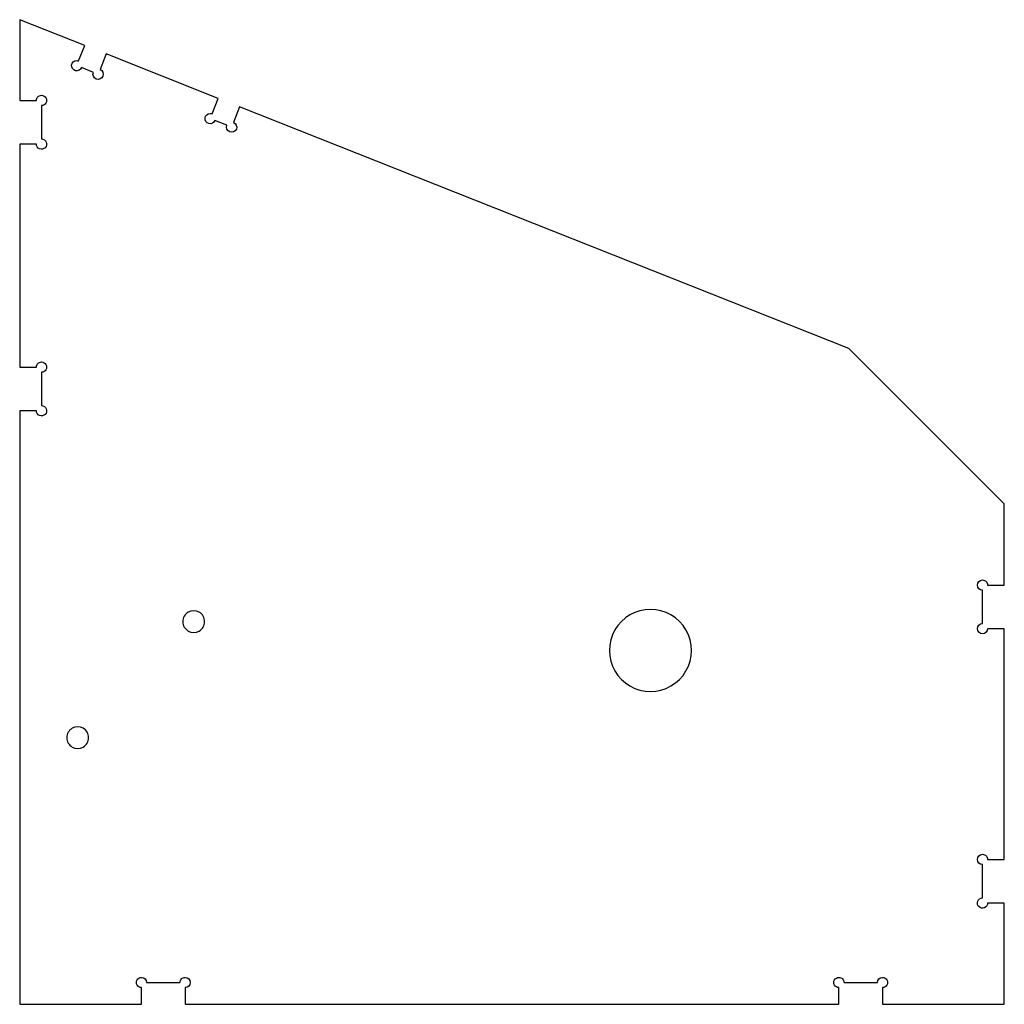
# Model space of a CAD drawing. Extents: x -1728 to 0, y 1728 to 3456.
import ezdxf

# ---------------------------------------------------------------- set-up
doc = ezdxf.new("R2010")
doc.units = 0
doc.layers.get('0').update_dxf_attribs({"linetype": 'CONTINUOUS'})

msp = doc.modelspace()

# ---------------------------------------------------------------- linework, layer by layer
at = {"color": 7}
for points in [[(-1624.677165, 3383.563465), (-1613.89424, 3410.753547), (-1728, 3456), (-1728, 3314.25)], [(-1390.422047, 3290.674961), (-1379.638932, 3317.864093), (-1576.246065, 3395.824885)], [(-1598.711811, 3363.584882), (-1619.627218, 3371.879589)], [(-272.703388, 2878.930011), (-1341.990757, 3302.93543), (-1352.772517, 3275.745214)], [(-1698.749291, 3237.749291), (-1728, 3237.75), (-1728, 2846.25)], [(-29.249858, 2463.749291), (0, 2463.75), (0, 2606.226622), (-272.703388, 2878.930011)], [(-1698.749291, 2769.749291), (-1728, 2769.75), (-1728, 1728), (-1514.25, 1728)], [(-29.249858, 1982.249858), (0, 1982.25), (0, 2387.25)], [(-213.750142, 1757.249858), (-213.75, 1728), (0, 1728), (0, 1905.75)], [(-1437.749291, 1757.249858), (-1437.75, 1728), (-290.25, 1728)]]:
    msp.add_lwpolyline(points, dxfattribs=at)
for points in [[(-1403.4438, 2399.616)], [(-549, 2349)], [(-1607.0598, 2196)]]:
    msp.add_lwpolyline(points, close=True, dxfattribs=at)
for points in [[(-1576.246065, 3395.824885), (-1576.246065, 3395.824885), (-1587.027824, 3368.634668), (-1587.027824, 3368.634668)], [(-1630.234875, 3366.482134), (-1634.625509, 3367.611457), (-1637.490756, 3371.830256), (-1636.92178, 3376.327955)], [(-1636.92178, 3376.327955), (-1636.352805, 3380.825655), (-1632.527246, 3384.198043), (-1627.993701, 3384.198425)], [(-1619.627218, 3371.879589), (-1621.299007, 3367.665546), (-1625.844242, 3365.352811), (-1630.234875, 3366.482134)], [(-1627.993701, 3384.198425), (-1626.858029, 3384.197917), (-1625.732714, 3383.982472), (-1624.677165, 3383.563465)], [(-1593.661973, 3351.901824), (-1598.282574, 3353.7336), (-1600.543436, 3358.964222), (-1598.711811, 3363.584882)], [(-1581.97875, 3356.95128), (-1583.810677, 3352.33074), (-1589.041373, 3350.070048), (-1593.661973, 3351.901824)], [(-1587.027824, 3368.634668), (-1582.407344, 3366.80259), (-1580.146823, 3361.571821), (-1581.97875, 3356.95128)], [(-1698.750142, 3314.25), (-1698.75033, 3316.637219), (-1697.802084, 3318.926715), (-1696.114053, 3320.61472)], [(-1696.114053, 3320.61472), (-1694.426021, 3322.302725), (-1692.13651, 3323.250934), (-1689.749291, 3323.250709)], [(-1689.749291, 3323.250709), (-1686.533901, 3323.250709), (-1683.562758, 3321.535318), (-1681.955063, 3318.750709)], [(-1681.955063, 3318.750709), (-1680.347368, 3315.966099), (-1680.347368, 3312.535318), (-1681.955063, 3309.750709)], [(-1728, 3314.25), (-1728, 3314.25), (-1698.750142, 3314.25), (-1698.750142, 3314.25)], [(-1689.749291, 3305.250709), (-1689.749291, 3305.250709), (-1689.750142, 3246.75), (-1689.750142, 3246.75)], [(-1681.955063, 3309.750709), (-1683.562758, 3306.966099), (-1686.533901, 3305.250709), (-1689.749291, 3305.250709)], [(-1395.979186, 3273.590505), (-1400.370283, 3274.719341), (-1403.236122, 3278.938271), (-1402.667258, 3283.436315)], [(-1402.667258, 3283.436315), (-1402.098394, 3287.934359), (-1398.272456, 3291.306985), (-1393.738583, 3291.307087)], [(-1393.738583, 3291.307087), (-1392.603093, 3291.307481), (-1391.477784, 3291.092999), (-1390.422047, 3290.674961)], [(-1385.371911, 3278.990135), (-1387.042871, 3274.77541), (-1391.588088, 3272.461669), (-1395.979186, 3273.590505)], [(-1364.456693, 3270.696378), (-1364.456693, 3270.696378), (-1385.371911, 3278.990135), (-1385.371911, 3278.990135)], [(-1359.407822, 3259.012828), (-1364.028311, 3260.844987), (-1366.28875, 3266.075849), (-1364.456693, 3270.696378)], [(-1352.772517, 3275.745214), (-1348.152108, 3273.912851), (-1345.891901, 3268.68189), (-1347.724161, 3264.061442)], [(-1347.724161, 3264.061442), (-1349.556422, 3259.440993), (-1354.787333, 3257.18067), (-1359.407822, 3259.012828)], [(-1693.192755, 3229.4348), (-1696.555951, 3230.827555), (-1698.749005, 3234.109118), (-1698.749291, 3237.749291)], [(-1683.384779, 3231.38659), (-1685.958547, 3228.812376), (-1689.829558, 3228.042044), (-1693.192755, 3229.4348)], [(-1689.750142, 3246.75), (-1686.109969, 3246.750344), (-1682.828026, 3244.557859), (-1681.434688, 3241.194904)], [(-1681.434688, 3241.194904), (-1680.041349, 3237.831949), (-1680.811011, 3233.960804), (-1683.384779, 3231.38659)], [(-1698.750142, 2846.25), (-1698.75033, 2848.637219), (-1697.802084, 2850.926715), (-1696.114053, 2852.61472)], [(-1696.114053, 2852.61472), (-1694.426021, 2854.302725), (-1692.13651, 2855.250934), (-1689.749291, 2855.250709)], [(-1689.749291, 2855.250709), (-1686.533901, 2855.250709), (-1683.562758, 2853.535318), (-1681.955063, 2850.750709)], [(-1728, 2846.25), (-1728, 2846.25), (-1698.750142, 2846.25), (-1698.750142, 2846.25)], [(-1689.749291, 2837.250709), (-1689.749291, 2837.250709), (-1689.750142, 2778.75), (-1689.750142, 2778.75)], [(-1681.955063, 2841.750709), (-1683.562758, 2838.966099), (-1686.533901, 2837.250709), (-1689.749291, 2837.250709)], [(-1681.955063, 2850.750709), (-1680.347368, 2847.966099), (-1680.347368, 2844.535318), (-1681.955063, 2841.750709)], [(-1693.192755, 2761.4348), (-1696.555951, 2762.827555), (-1698.749005, 2766.109118), (-1698.749291, 2769.749291)], [(-1689.750142, 2778.75), (-1686.109969, 2778.750344), (-1682.828026, 2776.557859), (-1681.434688, 2773.194904)], [(-1681.434688, 2773.194904), (-1680.041349, 2769.831949), (-1680.811011, 2765.960804), (-1683.384779, 2763.38659)], [(-1683.384779, 2763.38659), (-1685.958547, 2760.812376), (-1689.829558, 2760.042044), (-1693.192755, 2761.4348)], [(-47.169997, 2463.749646), (-47.169997, 2468.689049), (-43.189067, 2472.705462), (-38.249858, 2472.749291)], [(-38.249858, 2472.749291), (-35.86291, 2472.749291), (-33.573725, 2471.80108), (-31.885897, 2470.113252)], [(-38.249858, 2454.75), (-43.189067, 2454.79383), (-47.169997, 2458.810243), (-47.169997, 2463.749646)], [(-38.249858, 2396.250709), (-38.249858, 2396.250709), (-38.249858, 2454.75), (-38.249858, 2454.75)], [(-31.885897, 2470.113252), (-30.19807, 2468.425425), (-29.249858, 2466.13624), (-29.249858, 2463.749291)], [(-1413.0063, 2416.178736), (-1418.923596, 2419.595088), (-1426.214004, 2419.595088), (-1432.1313, 2416.178736)], [(-585, 2411.353829), (-607.276878, 2424.21539), (-634.723122, 2424.21539), (-657, 2411.353829)], [(-1432.1313, 2416.178736), (-1438.048596, 2412.762384), (-1441.6938, 2406.448704), (-1441.6938, 2399.616)], [(-1403.4438, 2399.616), (-1403.4438, 2406.448704), (-1407.089004, 2412.762384), (-1413.0063, 2416.178736)], [(-657, 2411.353829), (-679.276878, 2398.492268), (-693, 2374.723123), (-693, 2349)], [(-549, 2349), (-549, 2374.723123), (-562.723122, 2398.492268), (-585, 2411.353829)], [(-1441.6938, 2399.616), (-1441.6938, 2392.783296), (-1438.048596, 2386.469616), (-1432.1313, 2383.053264)], [(-1413.0063, 2383.053264), (-1407.089004, 2386.469616), (-1403.4438, 2392.783296), (-1403.4438, 2399.616)], [(-38.250331, 2378.250709), (-43.220801, 2378.25097), (-47.249989, 2382.280474), (-47.249858, 2387.250945)], [(-47.249858, 2387.250945), (-47.249728, 2392.221415), (-43.220329, 2396.250709), (-38.249858, 2396.250709)], [(-29.249858, 2387.25), (-29.25025, 2382.27953), (-33.27986, 2378.250448), (-38.250331, 2378.250709)], [(0, 2387.25), (0, 2387.25), (-29.249858, 2387.25), (-29.249858, 2387.25)], [(-1432.1313, 2383.053264), (-1426.214004, 2379.636912), (-1418.923596, 2379.636912), (-1413.0063, 2383.053264)], [(-693, 2349), (-693, 2323.276878), (-679.276878, 2299.507732), (-657, 2286.646171)], [(-585, 2286.646171), (-562.723122, 2299.507732), (-549, 2323.276878), (-549, 2349)], [(-657, 2286.646171), (-634.723122, 2273.78461), (-607.276878, 2273.78461), (-585, 2286.646171)], [(-1635.7473, 2212.562736), (-1641.664596, 2209.146384), (-1645.3098, 2202.832704), (-1645.3098, 2196)], [(-1616.6223, 2212.562736), (-1622.539596, 2215.979088), (-1629.830004, 2215.979088), (-1635.7473, 2212.562736)], [(-1607.0598, 2196), (-1607.0598, 2202.832704), (-1610.705004, 2209.146384), (-1616.6223, 2212.562736)], [(-1645.3098, 2196), (-1645.3098, 2189.167296), (-1641.664596, 2182.853616), (-1635.7473, 2179.437264)], [(-1616.6223, 2179.437264), (-1610.705004, 2182.853616), (-1607.0598, 2189.167296), (-1607.0598, 2196)], [(-1635.7473, 2179.437264), (-1629.830004, 2176.020912), (-1622.539596, 2176.020912), (-1616.6223, 2179.437264)], [(-47.214143, 1982.249929), (-47.214143, 1987.20655), (-43.20644, 1991.230189), (-38.249858, 1991.249858)], [(-38.249858, 1991.249858), (-35.86291, 1991.249858), (-33.573725, 1990.301647), (-31.885897, 1988.613819)], [(-31.885897, 1988.613819), (-30.19807, 1986.925992), (-29.249858, 1984.636807), (-29.249858, 1982.249858)], [(-38.249858, 1973.25), (-43.20644, 1973.26967), (-47.214143, 1977.293308), (-47.214143, 1982.249929)], [(-38.249858, 1914.749858), (-38.249858, 1914.749858), (-38.249858, 1973.25), (-38.249858, 1973.25)], [(-44.613769, 1899.385847), (-47.187781, 1901.959818), (-47.957808, 1905.83089), (-46.564788, 1909.193976)], [(-46.564788, 1909.193976), (-45.171767, 1912.557063), (-41.890031, 1914.749858), (-38.249858, 1914.749858)], [(-29.249858, 1905.75), (-29.249801, 1902.109827), (-31.442544, 1898.828057), (-34.805609, 1897.434983)], [(0, 1905.75), (0, 1905.75), (-29.249858, 1905.75), (-29.249858, 1905.75)], [(-34.805609, 1897.434983), (-38.168674, 1896.04191), (-42.039758, 1896.811876), (-44.613769, 1899.385847)], [(-1522.044406, 1761.749551), (-1523.652211, 1764.534098), (-1523.652346, 1767.964878), (-1522.04476, 1770.749551)], [(-1522.04476, 1770.749551), (-1520.437175, 1773.534224), (-1517.466099, 1775.249732), (-1514.250709, 1775.249858)], [(-1514.250709, 1775.249858), (-1509.280146, 1775.249858), (-1505.250709, 1771.220421), (-1505.250709, 1766.249858)], [(-1505.250709, 1766.249858), (-1505.250709, 1766.249858), (-1446.75, 1766.249858), (-1446.75, 1766.249858)], [(-1446.75, 1766.249858), (-1446.75, 1768.63693), (-1445.801691, 1770.926222), (-1444.113711, 1772.61407)], [(-1444.113711, 1772.61407), (-1442.42573, 1774.301918), (-1440.136363, 1775.250046), (-1437.749291, 1775.249858)], [(-1437.749291, 1775.249858), (-1432.778729, 1775.249858), (-1428.749292, 1771.220421), (-1428.749292, 1766.249858)], [(-1428.749292, 1766.249858), (-1428.749292, 1761.279296), (-1432.778729, 1757.249858), (-1437.749291, 1757.249858)], [(-298.044406, 1761.749551), (-299.652211, 1764.534098), (-299.652346, 1767.964878), (-298.04476, 1770.749551)], [(-298.04476, 1770.749551), (-296.437175, 1773.534224), (-293.466099, 1775.249732), (-290.250709, 1775.249858)], [(-290.250709, 1775.249858), (-287.863662, 1775.250009), (-285.574331, 1774.301863), (-283.886381, 1772.61402)], [(-283.886381, 1772.61402), (-282.198431, 1770.926176), (-281.250142, 1768.636905), (-281.250142, 1766.249858)], [(-281.250142, 1766.249858), (-281.250142, 1766.249858), (-222.75, 1766.249858), (-222.75, 1766.249858)], [(-222.75, 1766.249858), (-222.75, 1771.220366), (-218.720649, 1775.24978), (-213.750142, 1775.249858)], [(-213.750142, 1775.249858), (-210.534751, 1775.249858), (-207.563608, 1773.534468), (-205.955913, 1770.749858)], [(-205.955913, 1770.749858), (-204.348218, 1767.965249), (-204.348218, 1764.534468), (-205.955913, 1761.749858)], [(-1514.25, 1757.249858), (-1517.46539, 1757.249732), (-1520.436601, 1758.965005), (-1522.044406, 1761.749551)], [(-1514.25, 1728), (-1514.25, 1728), (-1514.25, 1757.249858), (-1514.25, 1757.249858)], [(-290.25, 1757.249858), (-293.46539, 1757.249732), (-296.436601, 1758.965005), (-298.044406, 1761.749551)], [(-290.25, 1728), (-290.25, 1728), (-290.25, 1757.249858), (-290.25, 1757.249858)], [(-205.955913, 1761.749858), (-207.563608, 1758.965249), (-210.534751, 1757.249858), (-213.750142, 1757.249858)]]:
    msp.add_open_spline(points, degree=3, dxfattribs=at)

doc.saveas('drawing.dxf')
